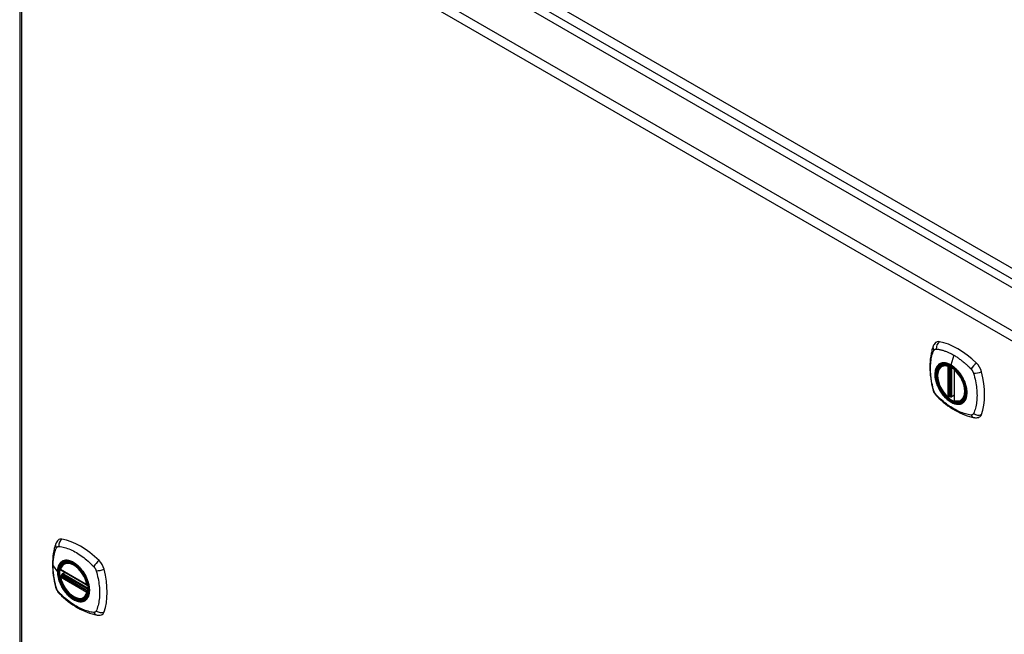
# Model space of a CAD drawing. Header units: inches. Extents: x 378 to 445.2, y 145.3 to 209.5.
# Tile 3 of 10: x 378 to 393.5, y 190.2 to 199.9. Entities that reach past the tile are written whole.
import ezdxf

# ---------------------------------------------------------------- set-up
doc = ezdxf.new("R2010")
doc.units = ezdxf.units.IN
doc.header["$MEASUREMENT"] = 0
doc.layers.add('Visible Edges(ANSI)', color=7, linetype='Continuous', lineweight=25)
doc.layers.add('Visible Tangent Edges(ANSI)', color=7, linetype='Continuous', lineweight=25)

msp = doc.modelspace()

# ---------------------------------------------------------------- linework, layer by layer
at = {"layer": 'Visible Edges(ANSI)'}
for p, q in [((378.728, 204.25), (408.147, 187.265)), ((378.038, 203.829), (378.038, 179.562)), ((392.512, 194.422), (392.522, 194.428)), ((392.706, 194.361), (392.706, 193.883)), ((392.638, 193.939), (392.624, 193.931)), ((392.652, 193.936), (392.65, 193.938)), ((392.706, 193.959), (392.666, 193.935)), ((392.825, 193.88), (392.835, 193.886)), ((378.683, 191.219), (379.096, 190.98)), ((378.739, 191.322), (378.749, 191.329)), ((378.683, 191.123), (378.696, 191.131)), ((378.702, 191.143), (378.702, 191.145)), ((378.707, 191.157), (378.748, 191.181)), ((379.052, 190.78), (379.062, 190.786))]:
    msp.add_line(p, q, dxfattribs=at)
at = {"layer": 'Visible Edges(ANSI)', "flags": 128}
for points in [[(392.416, 194.788), (392.403, 194.774), (392.392, 194.76), (392.384, 194.746), (392.378, 194.732)], [(392.378, 194.732), (392.37, 194.71), (392.364, 194.691), (392.358, 194.672), (392.354, 194.653), (392.349, 194.635), (392.345, 194.615), (392.338, 194.575), (392.332, 194.535), (392.328, 194.493), (392.326, 194.451), (392.325, 194.408), (392.326, 194.364), (392.328, 194.32), (392.332, 194.276), (392.338, 194.231), (392.344, 194.186), (392.353, 194.14), (392.363, 194.094), (392.368, 194.071), (392.371, 194.06), (392.375, 194.046)], [(392.61, 193.932), (392.596, 193.945), (392.583, 193.958), (392.569, 193.972), (392.556, 193.987), (392.544, 194.003), (392.532, 194.019), (392.521, 194.036), (392.51, 194.053), (392.5, 194.071), (392.491, 194.089), (392.482, 194.108), (392.474, 194.126), (392.467, 194.145), (392.461, 194.163), (392.456, 194.182), (392.451, 194.2), (392.448, 194.219), (392.445, 194.237), (392.444, 194.254), (392.443, 194.272), (392.444, 194.288), (392.445, 194.305), (392.447, 194.32), (392.451, 194.335), (392.455, 194.349), (392.46, 194.363), (392.466, 194.375), (392.474, 194.387), (392.482, 194.397), (392.491, 194.407), (392.501, 194.415), (392.512, 194.422)], [(392.764, 194.342), (392.783, 194.32), (392.801, 194.296), (392.818, 194.272), (392.833, 194.246), (392.847, 194.22), (392.86, 194.193), (392.872, 194.166), (392.882, 194.139)], [(392.375, 194.046), (392.379, 194.032), (392.384, 194.019), (392.39, 194.007), (392.397, 193.994), (392.404, 193.982), (392.412, 193.971), (392.421, 193.96), (392.43, 193.95)], [(392.43, 193.95), (392.44, 193.94), (392.449, 193.93), (392.467, 193.914), (392.501, 193.883), (392.536, 193.853), (392.572, 193.825), (392.608, 193.797), (392.645, 193.772), (392.682, 193.748), (392.719, 193.725), (392.757, 193.705), (392.795, 193.686), (392.833, 193.668), (392.871, 193.653), (392.909, 193.639), (392.947, 193.627), (392.985, 193.618), (393.004, 193.613), (393.015, 193.611), (393.026, 193.61)], [(392.65, 193.938), (392.648, 193.939), (392.644, 193.94), (392.641, 193.94), (392.638, 193.939)], [(392.825, 193.88), (392.813, 193.874), (392.8, 193.869), (392.787, 193.866), (392.773, 193.865), (392.759, 193.864), (392.745, 193.865), (392.73, 193.868), (392.715, 193.872)], [(393.026, 193.61), (393.041, 193.608), (393.058, 193.608), (393.075, 193.61), (393.093, 193.614)], [(378.643, 191.688), (378.63, 191.675), (378.62, 191.66), (378.611, 191.646), (378.605, 191.632)], [(378.605, 191.632), (378.598, 191.611), (378.591, 191.591), (378.586, 191.572), (378.581, 191.554), (378.577, 191.535), (378.573, 191.516), (378.565, 191.476), (378.56, 191.435), (378.556, 191.394), (378.553, 191.351), (378.552, 191.309), (378.553, 191.265), (378.556, 191.221), (378.559, 191.177), (378.565, 191.132), (378.572, 191.086), (378.58, 191.041), (378.59, 190.995), (378.595, 190.972), (378.598, 190.96), (378.602, 190.946)], [(378.677, 191.232), (378.681, 191.246), (378.686, 191.26), (378.693, 191.274), (378.7, 191.286), (378.708, 191.297), (378.718, 191.307), (378.728, 191.315), (378.739, 191.322)], [(378.992, 191.242), (379.01, 191.22), (379.028, 191.197), (379.045, 191.172), (379.06, 191.147), (379.075, 191.12), (379.088, 191.094), (379.099, 191.066), (379.109, 191.039)], [(379.052, 190.78), (379.04, 190.775), (379.028, 190.77), (379.016, 190.767), (379.002, 190.765), (378.989, 190.765), (378.975, 190.765), (378.961, 190.768), (378.946, 190.771), (378.932, 190.776), (378.917, 190.781), (378.902, 190.788), (378.887, 190.796), (378.873, 190.806), (378.858, 190.816), (378.844, 190.827), (378.83, 190.839), (378.816, 190.852), (378.803, 190.866), (378.79, 190.881), (378.777, 190.896), (378.765, 190.912), (378.753, 190.929), (378.742, 190.946), (378.732, 190.963), (378.722, 190.981), (378.713, 190.999), (378.705, 191.018), (378.698, 191.037), (378.691, 191.055), (378.685, 191.074), (378.681, 191.092), (378.677, 191.111)], [(378.696, 191.131), (378.699, 191.133), (378.701, 191.136), (378.702, 191.14), (378.702, 191.143)], [(378.602, 190.946), (378.606, 190.933), (378.612, 190.92), (378.617, 190.907), (378.624, 190.895), (378.631, 190.883), (378.639, 190.871), (378.648, 190.86), (378.658, 190.85)], [(378.658, 190.85), (378.667, 190.84), (378.677, 190.831), (378.694, 190.814), (378.728, 190.784), (378.764, 190.754), (378.8, 190.725), (378.836, 190.698), (378.872, 190.672), (378.909, 190.648), (378.947, 190.626), (378.984, 190.605), (379.022, 190.586), (379.06, 190.569), (379.098, 190.553), (379.136, 190.54), (379.174, 190.528), (379.213, 190.518), (379.232, 190.514), (379.242, 190.512), (379.253, 190.51)], [(379.253, 190.51), (379.268, 190.508), (379.285, 190.508), (379.303, 190.51), (379.321, 190.515)]]:
    msp.add_lwpolyline(points, dxfattribs=at)
at = {"layer": 'Visible Edges(ANSI)'}
for centre, start, end in [((392.718, 194.361), 137.3656, 180), ((392.618, 193.941), 229.389, 300), ((392.66, 193.946), 232.1717, 300), ((392.718, 193.883), 180, 253.4446), ((378.688, 191.229), 166.5554, 240), ((378.688, 191.113), 120, 190.611), ((378.713, 191.147), 120, 187.8283), ((379.102, 190.99), 240, 282.6344)]:
    msp.add_arc(centre, 0.0118, start, end, dxfattribs=at)
for centre, major_axis, start_param, end_param in [((392.515, 194.642), (-0.089, 0.153), 5.825423, 6.408181), ((392.766, 193.645), (-0.64, 1.108), 5.170151, 5.825423), ((392.661, 194.147), (0.157, -0.273), 2.363977, 7.060801), ((393.017, 194.352), (0.089, -0.153), 1.113034, 2.028558), ((392.279, 194.489), (-0.64, 1.108), 3.599355, 4.254627), ((393.017, 193.773), (0.089, -0.153), 6.158189, 6.740947), ((378.742, 191.542), (-0.089, 0.153), 5.825423, 6.408181), ((378.993, 190.545), (-0.64, 1.108), 5.170151, 5.825423), ((378.888, 191.047), (0.157, -0.273), 2.363977, 7.060801), ((379.244, 191.253), (0.089, -0.153), 1.113034, 2.028558), ((378.506, 191.389), (-0.64, 1.108), 3.599355, 4.254627), ((379.244, 190.673), (0.089, -0.153), 6.158189, 6.740947)]:
    msp.add_ellipse(centre, major_axis=major_axis, ratio=0.57735, start_param=start_param, end_param=end_param, dxfattribs=at)
for centre, major_axis in [((392.657, 194.145), (-0.16, 0.277)), ((378.885, 191.045), (0.16, -0.277))]:
    msp.add_ellipse(centre, major_axis=major_axis, ratio=0.57735, dxfattribs=at)
at = {"layer": 'Visible Tangent Edges(ANSI)'}
for p, q in [((378.789, 204.351), (408.348, 187.286)), ((408.418, 187.407), (378.859, 204.472)), ((378.137, 203.91), (407.556, 186.924)), ((407.486, 186.803), (378.067, 203.788)), ((378.067, 203.788), (378.067, 179.522)), ((392.7, 194.591), (392.656, 194.436)), ((392.609, 194.414), (392.609, 193.936)), ((392.626, 194.414), (392.633, 194.418)), ((392.626, 193.936), (392.626, 194.414)), ((392.638, 194.416), (392.638, 193.943)), ((392.653, 193.943), (392.653, 194.409)), ((392.668, 193.941), (392.668, 194.4)), ((392.71, 193.878), (392.71, 194.356)), ((392.638, 193.943), (392.626, 193.936)), ((392.706, 193.963), (392.668, 193.941)), ((378.562, 191.281), (378.631, 191.19)), ((379.094, 190.985), (378.68, 191.224)), ((378.68, 191.108), (379.094, 190.869)), ((378.688, 191.123), (378.7, 191.129)), ((379.102, 190.884), (378.688, 191.123)), ((378.7, 191.129), (379.11, 190.892)), ((379.111, 190.909), (378.708, 191.142)), ((378.713, 191.156), (378.752, 191.179)), ((379.111, 190.927), (378.713, 191.156)), ((379.109, 190.888), (379.102, 190.884))]:
    msp.add_line(p, q, dxfattribs=at)
at = {"layer": 'Visible Tangent Edges(ANSI)', "flags": 128}
for points in [[(392.388, 194.031), (392.379, 194.064), (392.371, 194.094), (392.365, 194.124), (392.358, 194.153), (392.353, 194.183), (392.348, 194.212), (392.344, 194.241), (392.341, 194.269), (392.338, 194.298), (392.337, 194.326), (392.335, 194.353), (392.335, 194.38), (392.335, 194.407), (392.337, 194.433), (392.338, 194.459), (392.341, 194.484), (392.344, 194.509), (392.348, 194.533), (392.353, 194.556), (392.358, 194.579), (392.364, 194.602), (392.371, 194.623), (392.379, 194.644), (392.388, 194.666)], [(392.388, 194.666), (392.389, 194.667), (392.389, 194.668), (392.39, 194.668), (392.39, 194.669), (392.391, 194.67), (392.391, 194.671), (392.392, 194.672), (392.392, 194.672), (392.393, 194.673), (392.394, 194.674), (392.394, 194.675), (392.395, 194.675), (392.395, 194.676), (392.396, 194.677), (392.397, 194.677), (392.397, 194.678), (392.398, 194.678), (392.399, 194.679), (392.4, 194.68), (392.4, 194.68), (392.401, 194.681), (392.402, 194.681), (392.403, 194.682), (392.403, 194.682)], [(392.403, 194.682), (392.404, 194.682), (392.405, 194.683), (392.406, 194.683), (392.406, 194.684), (392.407, 194.684), (392.408, 194.684), (392.409, 194.685), (392.41, 194.685), (392.411, 194.685), (392.411, 194.685), (392.412, 194.686), (392.413, 194.686), (392.414, 194.686), (392.415, 194.686), (392.416, 194.686), (392.417, 194.687), (392.418, 194.687), (392.419, 194.687), (392.42, 194.687), (392.421, 194.687), (392.422, 194.687), (392.423, 194.687), (392.424, 194.687), (392.424, 194.687)], [(392.424, 194.687), (392.437, 194.686), (392.448, 194.685), (392.459, 194.683), (392.47, 194.68), (392.481, 194.678), (392.493, 194.676), (392.504, 194.673), (392.515, 194.67), (392.527, 194.667), (392.538, 194.663), (392.549, 194.66), (392.561, 194.656), (392.572, 194.652), (392.584, 194.647), (392.595, 194.643), (392.607, 194.638), (392.619, 194.633), (392.63, 194.628), (392.642, 194.622), (392.654, 194.617), (392.665, 194.611), (392.677, 194.604), (392.689, 194.598), (392.7, 194.591)], [(392.7, 194.591), (392.712, 194.585), (392.724, 194.578), (392.735, 194.57), (392.747, 194.563), (392.759, 194.555), (392.77, 194.547), (392.782, 194.539), (392.793, 194.53), (392.805, 194.522), (392.816, 194.513), (392.828, 194.504), (392.839, 194.495), (392.85, 194.486), (392.862, 194.476), (392.873, 194.467), (392.884, 194.457), (392.895, 194.447), (392.906, 194.437), (392.918, 194.426), (392.929, 194.416), (392.94, 194.405), (392.95, 194.395), (392.961, 194.384), (392.974, 194.37)], [(392.462, 194.442), (392.453, 194.434), (392.445, 194.425), (392.437, 194.415), (392.43, 194.404), (392.424, 194.393), (392.419, 194.38), (392.414, 194.367), (392.411, 194.353), (392.408, 194.338), (392.406, 194.323), (392.405, 194.307), (392.404, 194.29), (392.405, 194.273), (392.406, 194.255), (392.408, 194.237), (392.411, 194.219), (392.415, 194.201), (392.419, 194.182), (392.424, 194.164), (392.43, 194.145), (392.437, 194.126), (392.445, 194.107), (392.453, 194.089), (392.462, 194.07)], [(392.882, 194.139), (392.899, 194.07), (392.906, 194.005), (392.901, 193.947), (392.885, 193.897), (392.858, 193.859), (392.822, 193.834), (392.779, 193.823), (392.73, 193.828), (392.677, 193.846), (392.624, 193.879), (392.572, 193.923), (392.524, 193.978), (392.482, 194.041), (392.448, 194.108), (392.424, 194.177), (392.411, 194.244), (392.408, 194.307), (392.418, 194.363), (392.438, 194.408), (392.468, 194.441), (392.507, 194.461), (392.553, 194.466), (392.604, 194.456), (392.657, 194.432)], [(392.495, 194.461), (392.494, 194.461), (392.492, 194.46), (392.491, 194.459), (392.489, 194.459), (392.488, 194.458), (392.486, 194.457), (392.485, 194.457), (392.483, 194.456), (392.482, 194.455), (392.481, 194.455), (392.479, 194.454), (392.478, 194.453), (392.476, 194.452), (392.475, 194.451), (392.474, 194.451), (392.472, 194.45), (392.471, 194.449), (392.47, 194.448), (392.468, 194.447), (392.467, 194.446), (392.466, 194.445), (392.465, 194.444), (392.463, 194.443), (392.462, 194.442)], [(392.656, 194.436), (392.649, 194.44), (392.642, 194.444), (392.635, 194.447), (392.627, 194.451), (392.62, 194.454), (392.613, 194.456), (392.606, 194.459), (392.599, 194.461), (392.592, 194.463), (392.585, 194.465), (392.578, 194.467), (392.571, 194.468), (392.564, 194.469), (392.557, 194.469), (392.551, 194.47), (392.544, 194.47), (392.538, 194.47), (392.531, 194.469), (392.525, 194.469), (392.519, 194.468), (392.513, 194.467), (392.507, 194.465), (392.501, 194.463), (392.495, 194.461)], [(392.817, 194.275), (392.811, 194.284), (392.806, 194.292), (392.8, 194.301), (392.794, 194.309), (392.788, 194.317), (392.781, 194.325), (392.775, 194.333), (392.769, 194.34), (392.762, 194.348), (392.755, 194.355), (392.749, 194.362), (392.742, 194.369), (392.735, 194.376), (392.728, 194.382), (392.721, 194.389), (392.714, 194.395), (392.707, 194.401), (392.7, 194.406), (392.693, 194.412), (392.685, 194.417), (392.678, 194.422), (392.671, 194.427), (392.664, 194.431), (392.656, 194.436)], [(392.657, 194.432), (392.662, 194.429), (392.666, 194.427), (392.671, 194.424), (392.675, 194.421), (392.68, 194.418), (392.685, 194.414), (392.689, 194.411), (392.694, 194.408), (392.698, 194.404), (392.703, 194.401), (392.707, 194.397), (392.712, 194.393), (392.716, 194.389), (392.721, 194.385), (392.725, 194.381), (392.73, 194.377), (392.734, 194.373), (392.739, 194.369), (392.743, 194.365), (392.747, 194.36), (392.752, 194.356), (392.756, 194.351), (392.76, 194.347), (392.764, 194.342)], [(392.974, 194.37), (392.976, 194.367), (392.978, 194.365), (392.98, 194.363), (392.982, 194.36), (392.984, 194.358), (392.985, 194.356), (392.987, 194.353), (392.989, 194.351), (392.991, 194.348), (392.992, 194.345), (392.994, 194.343), (392.995, 194.34), (392.997, 194.337), (392.998, 194.335), (393, 194.332), (393.001, 194.329), (393.003, 194.326), (393.004, 194.324), (393.005, 194.321), (393.006, 194.318), (393.007, 194.315), (393.008, 194.312), (393.009, 194.31), (393.01, 194.307)], [(393.01, 194.307), (393.02, 194.274), (393.028, 194.244), (393.035, 194.215), (393.041, 194.185), (393.047, 194.156), (393.052, 194.127), (393.056, 194.098), (393.059, 194.07), (393.062, 194.041), (393.064, 194.013), (393.065, 193.986), (393.066, 193.959), (393.065, 193.932), (393.064, 193.906), (393.062, 193.88), (393.059, 193.855), (393.056, 193.83), (393.051, 193.806), (393.047, 193.782), (393.041, 193.759), (393.035, 193.737), (393.028, 193.715), (393.02, 193.694), (393.01, 193.672)], [(392.85, 194.218), (392.849, 194.22), (392.848, 194.223), (392.847, 194.225), (392.845, 194.228), (392.844, 194.23), (392.843, 194.233), (392.841, 194.235), (392.84, 194.237), (392.839, 194.24), (392.837, 194.242), (392.836, 194.245), (392.835, 194.247), (392.833, 194.249), (392.832, 194.252), (392.83, 194.254), (392.829, 194.257), (392.827, 194.259), (392.826, 194.261), (392.825, 194.264), (392.823, 194.266), (392.822, 194.268), (392.82, 194.271), (392.819, 194.273), (392.817, 194.275)], [(392.85, 193.846), (392.859, 193.854), (392.868, 193.863), (392.875, 193.873), (392.882, 193.884), (392.888, 193.896), (392.894, 193.909), (392.898, 193.922), (392.902, 193.936), (392.905, 193.951), (392.907, 193.966), (392.908, 193.982), (392.909, 193.999), (392.908, 194.016), (392.907, 194.033), (392.905, 194.051), (392.902, 194.069), (392.898, 194.088), (392.894, 194.106), (392.888, 194.125), (392.882, 194.144), (392.875, 194.162), (392.868, 194.181), (392.859, 194.2), (392.85, 194.218)], [(392.424, 193.968), (392.423, 193.971), (392.421, 193.973), (392.419, 193.975), (392.417, 193.978), (392.415, 193.98), (392.413, 193.983), (392.412, 193.985), (392.41, 193.988), (392.408, 193.99), (392.406, 193.993), (392.405, 193.996), (392.403, 193.998), (392.402, 194.001), (392.4, 194.004), (392.399, 194.006), (392.397, 194.009), (392.396, 194.012), (392.395, 194.015), (392.394, 194.017), (392.392, 194.02), (392.391, 194.023), (392.39, 194.026), (392.389, 194.029), (392.388, 194.031)], [(392.974, 193.651), (392.95, 193.654), (392.929, 193.658), (392.906, 193.663), (392.884, 193.669), (392.862, 193.675), (392.839, 193.683), (392.816, 193.692), (392.793, 193.701), (392.77, 193.711), (392.747, 193.723), (392.724, 193.735), (392.7, 193.748), (392.677, 193.762), (392.654, 193.777), (392.63, 193.792), (392.607, 193.808), (392.584, 193.826), (392.561, 193.844), (392.538, 193.862), (392.515, 193.882), (392.493, 193.902), (392.47, 193.922), (392.448, 193.944), (392.424, 193.968)], [(392.462, 194.07), (392.463, 194.068), (392.465, 194.066), (392.466, 194.063), (392.467, 194.061), (392.468, 194.058), (392.47, 194.056), (392.471, 194.053), (392.472, 194.051), (392.474, 194.048), (392.475, 194.046), (392.476, 194.044), (392.478, 194.041), (392.479, 194.039), (392.481, 194.036), (392.482, 194.034), (392.483, 194.032), (392.485, 194.029), (392.486, 194.027), (392.488, 194.025), (392.489, 194.022), (392.491, 194.02), (392.492, 194.018), (392.494, 194.015), (392.495, 194.013)], [(392.495, 194.013), (392.507, 193.996), (392.519, 193.98), (392.531, 193.964), (392.544, 193.948), (392.557, 193.934), (392.571, 193.92), (392.585, 193.906), (392.599, 193.894), (392.613, 193.882), (392.627, 193.872), (392.642, 193.862), (392.657, 193.853), (392.671, 193.845), (392.686, 193.838), (392.7, 193.832), (392.714, 193.827), (392.728, 193.824), (392.742, 193.821), (392.756, 193.819), (392.769, 193.819), (392.782, 193.819), (392.794, 193.821), (392.806, 193.823), (392.817, 193.827)], [(392.638, 193.943), (392.638, 193.943), (392.638, 193.943), (392.638, 193.943), (392.638, 193.942), (392.638, 193.942), (392.638, 193.942), (392.638, 193.942), (392.638, 193.942), (392.638, 193.942), (392.638, 193.942), (392.638, 193.942), (392.637, 193.942), (392.637, 193.942), (392.637, 193.942), (392.637, 193.942), (392.637, 193.942), (392.637, 193.942), (392.637, 193.942), (392.637, 193.941), (392.637, 193.941), (392.637, 193.941), (392.637, 193.941), (392.637, 193.941), (392.637, 193.941)], [(392.637, 193.941), (392.637, 193.941), (392.637, 193.941), (392.637, 193.941), (392.637, 193.94), (392.637, 193.94), (392.637, 193.94), (392.637, 193.94), (392.637, 193.94), (392.637, 193.94), (392.637, 193.939), (392.637, 193.939), (392.637, 193.939), (392.637, 193.939), (392.637, 193.939), (392.637, 193.939), (392.637, 193.939), (392.637, 193.939), (392.637, 193.939), (392.637, 193.939), (392.637, 193.939), (392.637, 193.939), (392.637, 193.939), (392.637, 193.939), (392.637, 193.939)], [(392.637, 193.939), (392.637, 193.939), (392.637, 193.939), (392.637, 193.939), (392.637, 193.939), (392.637, 193.939), (392.637, 193.939), (392.637, 193.939), (392.637, 193.939), (392.637, 193.939), (392.637, 193.939), (392.637, 193.939), (392.637, 193.939), (392.638, 193.939), (392.638, 193.939), (392.638, 193.939), (392.638, 193.939), (392.638, 193.939), (392.638, 193.939), (392.638, 193.939), (392.638, 193.939), (392.638, 193.939), (392.638, 193.939), (392.638, 193.939), (392.638, 193.939)], [(392.65, 193.938), (392.651, 193.938), (392.651, 193.938), (392.651, 193.938), (392.651, 193.938), (392.651, 193.938), (392.651, 193.938), (392.651, 193.938), (392.651, 193.938), (392.651, 193.938), (392.651, 193.938), (392.651, 193.937), (392.651, 193.937), (392.651, 193.937), (392.651, 193.937), (392.651, 193.937), (392.651, 193.937), (392.651, 193.937), (392.651, 193.937), (392.651, 193.937), (392.652, 193.937), (392.652, 193.937), (392.652, 193.937), (392.652, 193.937), (392.652, 193.937)], [(392.652, 193.937), (392.652, 193.937), (392.652, 193.937), (392.652, 193.937), (392.652, 193.937), (392.652, 193.937), (392.652, 193.938), (392.652, 193.938), (392.652, 193.938), (392.652, 193.938), (392.652, 193.938), (392.652, 193.938), (392.652, 193.938), (392.652, 193.938), (392.652, 193.938), (392.652, 193.939), (392.652, 193.939), (392.652, 193.939), (392.652, 193.939), (392.652, 193.939), (392.652, 193.939), (392.653, 193.94), (392.653, 193.94), (392.653, 193.94), (392.653, 193.94)], [(392.653, 193.94), (392.653, 193.94), (392.653, 193.94), (392.653, 193.941), (392.653, 193.941), (392.653, 193.941), (392.653, 193.941), (392.653, 193.941), (392.653, 193.941), (392.653, 193.941), (392.653, 193.942), (392.653, 193.942), (392.653, 193.942), (392.653, 193.942), (392.653, 193.942), (392.653, 193.942), (392.653, 193.942), (392.653, 193.942), (392.653, 193.943), (392.653, 193.943), (392.653, 193.943), (392.653, 193.943), (392.653, 193.943), (392.653, 193.943), (392.653, 193.943)], [(392.817, 193.827), (392.819, 193.828), (392.82, 193.828), (392.822, 193.829), (392.823, 193.83), (392.825, 193.83), (392.826, 193.831), (392.827, 193.832), (392.829, 193.832), (392.83, 193.833), (392.832, 193.834), (392.833, 193.835), (392.834, 193.835), (392.836, 193.836), (392.837, 193.837), (392.839, 193.838), (392.84, 193.839), (392.841, 193.84), (392.843, 193.84), (392.844, 193.841), (392.845, 193.842), (392.847, 193.843), (392.848, 193.844), (392.849, 193.845), (392.85, 193.846)], [(393.01, 193.672), (393.009, 193.67), (393.008, 193.669), (393.007, 193.667), (393.006, 193.666), (393.005, 193.664), (393.004, 193.663), (393.003, 193.662), (393.001, 193.66), (393, 193.659), (392.999, 193.658), (392.997, 193.657), (392.996, 193.656), (392.994, 193.655), (392.992, 193.655), (392.991, 193.654), (392.989, 193.653), (392.987, 193.653), (392.985, 193.652), (392.984, 193.652), (392.982, 193.652), (392.98, 193.651), (392.978, 193.651), (392.976, 193.651), (392.974, 193.651)], [(378.562, 191.281), (378.563, 191.294), (378.563, 191.308), (378.563, 191.321), (378.564, 191.334), (378.565, 191.347), (378.566, 191.36), (378.567, 191.372), (378.568, 191.385), (378.57, 191.397), (378.572, 191.409), (378.574, 191.422), (378.576, 191.433), (378.578, 191.445), (378.58, 191.457), (378.583, 191.468), (378.586, 191.48), (378.589, 191.491), (378.592, 191.502), (378.595, 191.513), (378.599, 191.524), (378.602, 191.534), (378.606, 191.545), (378.61, 191.555), (378.616, 191.566)], [(378.616, 191.566), (378.616, 191.568), (378.618, 191.57), (378.619, 191.571), (378.62, 191.573), (378.621, 191.574), (378.622, 191.576), (378.623, 191.577), (378.625, 191.578), (378.626, 191.579), (378.628, 191.58), (378.629, 191.581), (378.631, 191.582), (378.632, 191.583), (378.634, 191.584), (378.635, 191.585), (378.637, 191.585), (378.639, 191.586), (378.641, 191.586), (378.642, 191.587), (378.644, 191.587), (378.646, 191.587), (378.648, 191.587), (378.65, 191.587), (378.652, 191.587)], [(378.652, 191.587), (378.676, 191.585), (378.698, 191.581), (378.72, 191.576), (378.743, 191.57), (378.765, 191.564), (378.788, 191.556), (378.811, 191.548), (378.834, 191.538), (378.858, 191.528), (378.881, 191.517), (378.904, 191.505), (378.928, 191.492), (378.951, 191.478), (378.974, 191.463), (378.998, 191.447), (379.021, 191.431), (379.044, 191.413), (379.066, 191.395), (379.089, 191.377), (379.112, 191.357), (379.134, 191.337), (379.156, 191.316), (379.178, 191.295), (379.201, 191.27)], [(378.689, 191.342), (378.685, 191.339), (378.68, 191.334), (378.676, 191.33), (378.672, 191.325), (378.668, 191.321), (378.665, 191.315), (378.661, 191.31), (378.658, 191.305), (378.655, 191.299), (378.652, 191.293), (378.649, 191.287), (378.646, 191.28), (378.644, 191.274), (378.642, 191.267), (378.64, 191.26), (378.638, 191.253), (378.637, 191.246), (378.635, 191.238), (378.634, 191.231), (378.633, 191.223), (378.632, 191.215), (378.632, 191.207), (378.632, 191.199), (378.631, 191.19)], [(378.635, 191.189), (378.636, 191.212), (378.639, 191.235), (378.643, 191.256), (378.649, 191.276), (378.657, 191.294), (378.666, 191.31), (378.677, 191.324), (378.689, 191.337), (378.703, 191.347), (378.718, 191.355), (378.734, 191.361), (378.751, 191.365), (378.769, 191.366), (378.788, 191.366), (378.808, 191.363), (378.828, 191.358), (378.849, 191.35), (378.87, 191.34), (378.891, 191.329), (378.911, 191.315), (378.932, 191.3), (378.952, 191.282), (378.972, 191.263), (378.991, 191.243)], [(378.723, 191.362), (378.721, 191.361), (378.72, 191.36), (378.718, 191.36), (378.717, 191.359), (378.715, 191.359), (378.714, 191.358), (378.712, 191.357), (378.711, 191.356), (378.709, 191.356), (378.708, 191.355), (378.707, 191.354), (378.705, 191.353), (378.704, 191.353), (378.702, 191.352), (378.701, 191.351), (378.7, 191.35), (378.698, 191.349), (378.697, 191.348), (378.696, 191.347), (378.694, 191.346), (378.693, 191.345), (378.692, 191.344), (378.691, 191.343), (378.689, 191.342)], [(379.044, 191.176), (379.033, 191.193), (379.021, 191.209), (379.009, 191.225), (378.996, 191.241), (378.983, 191.255), (378.969, 191.269), (378.955, 191.283), (378.941, 191.295), (378.927, 191.307), (378.913, 191.317), (378.898, 191.327), (378.884, 191.336), (378.869, 191.344), (378.855, 191.351), (378.84, 191.357), (378.826, 191.362), (378.812, 191.365), (378.798, 191.368), (378.784, 191.37), (378.771, 191.37), (378.758, 191.37), (378.746, 191.368), (378.734, 191.365), (378.723, 191.362)], [(378.616, 190.932), (378.61, 190.95), (378.606, 190.965), (378.602, 190.98), (378.599, 190.995), (378.595, 191.009), (378.592, 191.024), (378.589, 191.039), (378.586, 191.054), (378.583, 191.068), (378.58, 191.083), (378.578, 191.098), (378.576, 191.112), (378.574, 191.127), (378.572, 191.141), (378.57, 191.156), (378.568, 191.17), (378.567, 191.184), (378.566, 191.198), (378.565, 191.212), (378.564, 191.226), (378.563, 191.24), (378.563, 191.254), (378.563, 191.267), (378.562, 191.281)], [(378.631, 191.19), (378.632, 191.182), (378.632, 191.173), (378.632, 191.165), (378.633, 191.156), (378.634, 191.147), (378.635, 191.138), (378.637, 191.129), (378.638, 191.12), (378.64, 191.111), (378.642, 191.101), (378.644, 191.092), (378.646, 191.083), (378.649, 191.074), (378.652, 191.064), (378.655, 191.055), (378.658, 191.045), (378.661, 191.036), (378.665, 191.027), (378.668, 191.017), (378.672, 191.008), (378.676, 190.998), (378.68, 190.989), (378.685, 190.98), (378.689, 190.971)], [(379.109, 191.039), (379.122, 190.991), (379.131, 190.945), (379.133, 190.9), (379.13, 190.859), (379.122, 190.822), (379.108, 190.79), (379.089, 190.763), (379.066, 190.743), (379.039, 190.73), (379.008, 190.724), (378.975, 190.725), (378.939, 190.733), (378.902, 190.748), (378.865, 190.769), (378.828, 190.797), (378.793, 190.83), (378.759, 190.868), (378.728, 190.91), (378.701, 190.955), (378.678, 191.002), (378.66, 191.05), (378.646, 191.098), (378.638, 191.144), (378.635, 191.189)], [(379.201, 191.27), (379.203, 191.268), (379.205, 191.265), (379.207, 191.263), (379.209, 191.261), (379.211, 191.258), (379.213, 191.256), (379.215, 191.253), (379.216, 191.251), (379.218, 191.248), (379.22, 191.246), (379.221, 191.243), (379.223, 191.241), (379.224, 191.238), (379.226, 191.235), (379.227, 191.232), (379.229, 191.23), (379.23, 191.227), (379.231, 191.224), (379.232, 191.221), (379.234, 191.218), (379.235, 191.216), (379.236, 191.213), (379.237, 191.21), (379.238, 191.207)], [(379.238, 191.207), (379.248, 191.174), (379.255, 191.145), (379.262, 191.115), (379.268, 191.086), (379.274, 191.057), (379.279, 191.028), (379.283, 190.999), (379.287, 190.97), (379.289, 190.942), (379.291, 190.914), (379.293, 190.887), (379.293, 190.859), (379.293, 190.833), (379.291, 190.806), (379.289, 190.78), (379.287, 190.755), (379.283, 190.73), (379.279, 190.706), (379.274, 190.683), (379.268, 190.66), (379.262, 190.637), (379.255, 190.615), (379.248, 190.594), (379.238, 190.573)], [(378.696, 191.131), (378.696, 191.131), (378.696, 191.131), (378.696, 191.131), (378.696, 191.131), (378.696, 191.131), (378.696, 191.131), (378.696, 191.131), (378.696, 191.131), (378.696, 191.131), (378.696, 191.131), (378.696, 191.131), (378.696, 191.131), (378.696, 191.131), (378.696, 191.131), (378.696, 191.131), (378.696, 191.131), (378.696, 191.131), (378.696, 191.131), (378.696, 191.131), (378.696, 191.131), (378.696, 191.131), (378.696, 191.131), (378.696, 191.131), (378.696, 191.131)], [(378.696, 191.131), (378.696, 191.131), (378.696, 191.131), (378.696, 191.131), (378.696, 191.131), (378.696, 191.131), (378.696, 191.131), (378.696, 191.131), (378.696, 191.131), (378.696, 191.131), (378.696, 191.131), (378.696, 191.131), (378.697, 191.13), (378.697, 191.13), (378.697, 191.13), (378.697, 191.13), (378.697, 191.13), (378.697, 191.13), (378.697, 191.13), (378.697, 191.13), (378.698, 191.13), (378.698, 191.13), (378.698, 191.13), (378.698, 191.13), (378.698, 191.13)], [(378.698, 191.13), (378.698, 191.13), (378.698, 191.13), (378.698, 191.13), (378.699, 191.13), (378.699, 191.13), (378.699, 191.13), (378.699, 191.13), (378.699, 191.13), (378.699, 191.13), (378.699, 191.13), (378.699, 191.13), (378.699, 191.13), (378.699, 191.129), (378.699, 191.129), (378.699, 191.129), (378.699, 191.129), (378.699, 191.129), (378.699, 191.129), (378.699, 191.129), (378.7, 191.129), (378.7, 191.129), (378.7, 191.129), (378.7, 191.129), (378.7, 191.129)], [(378.702, 191.144), (378.702, 191.144), (378.702, 191.144), (378.702, 191.144), (378.702, 191.144), (378.702, 191.144), (378.702, 191.144), (378.702, 191.144), (378.702, 191.144), (378.702, 191.144), (378.702, 191.144), (378.702, 191.144), (378.702, 191.144), (378.702, 191.143), (378.702, 191.143), (378.702, 191.143), (378.702, 191.143), (378.702, 191.143), (378.702, 191.143), (378.702, 191.143), (378.702, 191.143), (378.702, 191.143), (378.702, 191.143), (378.702, 191.143), (378.702, 191.143)], [(378.705, 191.143), (378.705, 191.144), (378.705, 191.144), (378.705, 191.144), (378.704, 191.144), (378.704, 191.144), (378.704, 191.144), (378.704, 191.144), (378.704, 191.144), (378.704, 191.144), (378.703, 191.144), (378.703, 191.144), (378.703, 191.144), (378.703, 191.144), (378.703, 191.144), (378.703, 191.144), (378.703, 191.144), (378.703, 191.144), (378.702, 191.144), (378.702, 191.144), (378.702, 191.144), (378.702, 191.144), (378.702, 191.144), (378.702, 191.144), (378.702, 191.144)], [(378.708, 191.142), (378.708, 191.142), (378.708, 191.142), (378.708, 191.142), (378.708, 191.142), (378.707, 191.142), (378.707, 191.142), (378.707, 191.142), (378.707, 191.143), (378.707, 191.143), (378.707, 191.143), (378.707, 191.143), (378.707, 191.143), (378.706, 191.143), (378.706, 191.143), (378.706, 191.143), (378.706, 191.143), (378.706, 191.143), (378.706, 191.143), (378.706, 191.143), (378.706, 191.143), (378.705, 191.143), (378.705, 191.143), (378.705, 191.143), (378.705, 191.143)], [(379.078, 191.118), (379.076, 191.121), (379.075, 191.123), (379.074, 191.126), (379.073, 191.128), (379.071, 191.131), (379.07, 191.133), (379.069, 191.135), (379.067, 191.138), (379.066, 191.14), (379.065, 191.143), (379.063, 191.145), (379.062, 191.147), (379.06, 191.15), (379.059, 191.152), (379.058, 191.155), (379.056, 191.157), (379.055, 191.159), (379.053, 191.162), (379.052, 191.164), (379.05, 191.167), (379.049, 191.169), (379.047, 191.171), (379.046, 191.174), (379.044, 191.176)], [(379.078, 190.747), (379.087, 190.755), (379.095, 190.764), (379.103, 190.774), (379.109, 190.785), (379.116, 190.796), (379.121, 190.809), (379.126, 190.822), (379.129, 190.836), (379.132, 190.851), (379.134, 190.866), (379.136, 190.883), (379.136, 190.899), (379.136, 190.916), (379.134, 190.934), (379.132, 190.951), (379.129, 190.97), (379.126, 190.988), (379.121, 191.007), (379.116, 191.025), (379.109, 191.044), (379.103, 191.063), (379.095, 191.081), (379.087, 191.1), (379.078, 191.118)], [(378.631, 190.899), (378.63, 190.9), (378.629, 190.901), (378.628, 190.903), (378.628, 190.904), (378.627, 190.905), (378.626, 190.907), (378.626, 190.908), (378.625, 190.909), (378.624, 190.911), (378.623, 190.912), (378.623, 190.914), (378.622, 190.915), (378.622, 190.916), (378.621, 190.918), (378.62, 190.919), (378.62, 190.92), (378.619, 190.922), (378.619, 190.923), (378.618, 190.925), (378.618, 190.926), (378.617, 190.928), (378.616, 190.929), (378.616, 190.93), (378.616, 190.932)], [(378.652, 190.869), (378.651, 190.87), (378.65, 190.871), (378.649, 190.872), (378.648, 190.873), (378.647, 190.875), (378.646, 190.876), (378.645, 190.877), (378.644, 190.878), (378.643, 190.879), (378.642, 190.881), (378.642, 190.882), (378.641, 190.883), (378.64, 190.884), (378.639, 190.886), (378.638, 190.887), (378.637, 190.888), (378.636, 190.889), (378.635, 190.891), (378.635, 190.892), (378.634, 190.893), (378.633, 190.895), (378.632, 190.896), (378.631, 190.897), (378.631, 190.899)], [(378.689, 190.971), (378.691, 190.968), (378.692, 190.966), (378.693, 190.963), (378.694, 190.961), (378.696, 190.959), (378.697, 190.956), (378.698, 190.954), (378.7, 190.951), (378.701, 190.949), (378.702, 190.946), (378.704, 190.944), (378.705, 190.942), (378.707, 190.939), (378.708, 190.937), (378.709, 190.934), (378.711, 190.932), (378.712, 190.93), (378.714, 190.927), (378.715, 190.925), (378.717, 190.923), (378.718, 190.92), (378.72, 190.918), (378.721, 190.916), (378.723, 190.913)], [(378.723, 190.913), (378.734, 190.896), (378.746, 190.88), (378.758, 190.864), (378.771, 190.849), (378.785, 190.834), (378.798, 190.82), (378.812, 190.807), (378.826, 190.794), (378.84, 190.783), (378.855, 190.772), (378.869, 190.762), (378.884, 190.753), (378.898, 190.745), (378.913, 190.738), (378.927, 190.733), (378.942, 190.728), (378.956, 190.724), (378.969, 190.721), (378.983, 190.72), (378.996, 190.719), (379.009, 190.719), (379.021, 190.721), (379.033, 190.724), (379.044, 190.727)], [(379.201, 190.552), (379.178, 190.554), (379.156, 190.558), (379.134, 190.563), (379.112, 190.569), (379.089, 190.576), (379.066, 190.583), (379.044, 190.592), (379.021, 190.601), (378.998, 190.612), (378.974, 190.623), (378.951, 190.635), (378.928, 190.648), (378.904, 190.662), (378.881, 190.677), (378.858, 190.692), (378.834, 190.709), (378.811, 190.726), (378.788, 190.744), (378.765, 190.763), (378.743, 190.782), (378.72, 190.802), (378.698, 190.823), (378.676, 190.844), (378.652, 190.869)], [(379.044, 190.727), (379.046, 190.728), (379.047, 190.729), (379.049, 190.729), (379.05, 190.73), (379.052, 190.731), (379.053, 190.731), (379.055, 190.732), (379.056, 190.733), (379.058, 190.733), (379.059, 190.734), (379.06, 190.735), (379.062, 190.736), (379.063, 190.737), (379.065, 190.737), (379.066, 190.738), (379.067, 190.739), (379.069, 190.74), (379.07, 190.741), (379.071, 190.742), (379.073, 190.743), (379.074, 190.744), (379.075, 190.745), (379.076, 190.746), (379.078, 190.747)], [(379.238, 190.573), (379.237, 190.571), (379.236, 190.569), (379.235, 190.568), (379.234, 190.566), (379.232, 190.565), (379.231, 190.563), (379.23, 190.562), (379.229, 190.561), (379.227, 190.56), (379.226, 190.559), (379.224, 190.558), (379.223, 190.557), (379.221, 190.556), (379.22, 190.555), (379.218, 190.554), (379.216, 190.554), (379.215, 190.553), (379.213, 190.553), (379.211, 190.552), (379.209, 190.552), (379.207, 190.552), (379.205, 190.552), (379.203, 190.552), (379.201, 190.552)]]:
    msp.add_lwpolyline(points, dxfattribs=at)
at = {"layer": 'Visible Tangent Edges(ANSI)'}
for centre, major_axis, ratio, start_param, end_param in [((392.515, 194.705), (0.027, 0.115), 0.753705, 0.761071, 1.898341), ((392.488, 194.689), (-0.11, 0.042), 0.704518, 0, 0.765179), ((392.66, 194.146), (-0.173, 0.3), 0.57735, 5.055237, 10.652726), ((392.66, 194.146), (-0.151, 0.261), 0.57735, 5.735752, 8.401415), ((392.66, 194.436), (-0.00246, -0.00426), 0.57735, 5.126896, 6.141288), ((393.045, 194.399), (0.0787, 0.088), 0.341266, 1.05898, 2.19625), ((392.668, 194.151), (-0.156, 0.271), 0.57735, 6.166197, 6.283185), ((392.618, 194.419), (-0.0034, -0.0113), 0.697177, 4.264021, 5.346931), ((392.618, 194.419), (-0.0118, 0), 0.57735, 0.785398, 2.356194), ((392.618, 194.419), (0.0059, -0.0102), 0.57735, 0.785398, 1.517295), ((392.718, 194.361), (-0.0118, 0), 0.57735, 0, 0.785398), ((392.718, 194.361), (0.00769, 0.00897), 0.424984, 1.537927, 2.449935), ((392.66, 194.146), (0.151, -0.261), 0.57735, 5.735752, 8.401415), ((393.071, 194.353), (0.116, 0.024), 0.341266, 4.086935, 5.224206), ((392.488, 194.078), (-0.114, -0.032), 0.390453, 0, 0.392125), ((392.515, 194.032), (-0.0849, -0.0822), 0.390453, 5.89106, 6.283185), ((392.618, 193.941), (0.0118, 0), 0.57735, 3.926991, 5.497787), ((392.618, 193.941), (-0.00769, -0.00897), 0.424984, 5.591528, 6.283185), ((392.618, 193.941), (0.0059, -0.0102), 0.57735, 0, 0.785398), ((392.646, 193.935), (-0.0116, 0.0022), 0.653911, 4.189362, 5.615943), ((392.644, 193.929), (-0.0092, 0.00741), 0.983841, 4.634609, 5.950564), ((392.646, 193.938), (-0.0118, 0), 0.57735, 4.088863, 5.497787), ((392.66, 193.946), (-0.00724, -0.00933), 0.470841, 6.079443, 6.283185), ((392.66, 193.946), (0.0118, 0), 0.57735, 4.073452, 5.497787), ((392.66, 193.946), (0.0059, -0.0102), 0.57735, 0, 0.785398), ((392.718, 193.883), (-0.0118, 0), 0.57735, 0, 0.785398), ((392.718, 193.883), (-0.0034, -0.0113), 0.697177, 5.346931, 6.283185), ((392.668, 194.151), (0.156, -0.271), 0.57735, 0, 0.116988), ((393.071, 193.742), (0.113, -0.035), 0.753705, 4.384844, 5.522115), ((393.045, 193.726), (-0.019, -0.117), 0.704518, 5.518007, 6.283185), ((378.742, 191.605), (0.027, 0.115), 0.753705, 0.761071, 1.898341), ((378.716, 191.59), (-0.11, 0.042), 0.704518, 0, 0.765179), ((378.887, 191.047), (-0.173, 0.3), 0.57735, 5.055237, 10.652726), ((378.887, 191.047), (-0.151, 0.261), 0.57735, 4.164956, 6.830618), ((379.272, 191.3), (0.0787, 0.088), 0.341266, 1.05898, 2.19625), ((378.636, 191.192), (0.00492, 0), 0.57735, 3.5561, 4.570492), ((378.688, 191.229), (-0.0115, 0.0027), 0.697177, 0, 0.936254), ((378.688, 191.229), (-0.0059, -0.0102), 0.57735, 5.497787, 6.283185), ((378.895, 191.051), (-0.156, 0.271), 0.57735, 6.166197, 6.283185), ((379.299, 191.253), (-0.116, -0.024), 0.341266, 0.945343, 2.082613), ((378.688, 191.113), (-0.0116, -0.0022), 0.424984, 0, 0.691657), ((378.688, 191.113), (-0.0059, -0.0102), 0.57735, 3.926991, 5.497787), ((378.887, 191.047), (0.151, -0.261), 0.57735, 4.164956, 6.830618), ((378.688, 191.113), (-0.0059, 0.0102), 0.57735, 5.497787, 6.283185), ((378.691, 191.141), (0.0018, -0.0117), 0.983841, 0.332621, 1.648576), ((378.697, 191.14), (0.0039, 0.0112), 0.653911, 3.808835, 5.235416), ((378.7, 191.139), (0.0059, 0.0102), 0.57735, 3.926991, 5.335914), ((378.713, 191.147), (-0.0117, -0.0016), 0.470841, 0, 0.203742), ((378.713, 191.147), (-0.0059, -0.0102), 0.57735, 3.926991, 5.351326), ((378.713, 191.147), (-0.0059, 0.0102), 0.57735, 5.497787, 6.283185), ((378.716, 190.979), (-0.114, -0.032), 0.390453, 0, 0.392125), ((379.102, 190.99), (-0.0059, -0.0102), 0.57735, 5.497787, 6.283185), ((379.102, 190.99), (-0.0116, -0.0022), 0.424984, 0.691657, 1.603666), ((379.102, 190.874), (0.0059, 0.0102), 0.57735, 0.785398, 2.356194), ((379.102, 190.874), (0.0059, -0.0102), 0.57735, 1.624298, 2.356194), ((378.742, 190.932), (-0.0849, -0.0822), 0.390453, 5.89106, 6.283185), ((378.895, 191.051), (0.156, -0.271), 0.57735, 0, 0.116988), ((379.102, 190.874), (0.0115, -0.0027), 0.697177, 4.077847, 5.160757), ((379.299, 190.642), (-0.113, 0.035), 0.753705, 1.243252, 2.380522), ((379.272, 190.627), (-0.019, -0.117), 0.704518, 5.518007, 6.283185)]:
    msp.add_ellipse(centre, major_axis=major_axis, ratio=ratio, start_param=start_param, end_param=end_param, dxfattribs=at)
for centre, major_axis in [((392.661, 194.147), (0.171, -0.296)), ((392.658, 194.145), (-0.163, 0.282)), ((392.657, 194.145), (0.162, -0.281)), ((378.888, 191.047), (-0.171, 0.296)), ((378.885, 191.045), (0.163, -0.282)), ((378.885, 191.045), (-0.162, 0.281))]:
    msp.add_ellipse(centre, major_axis=major_axis, ratio=0.57735, dxfattribs=at)

doc.saveas('drawing.dxf')
